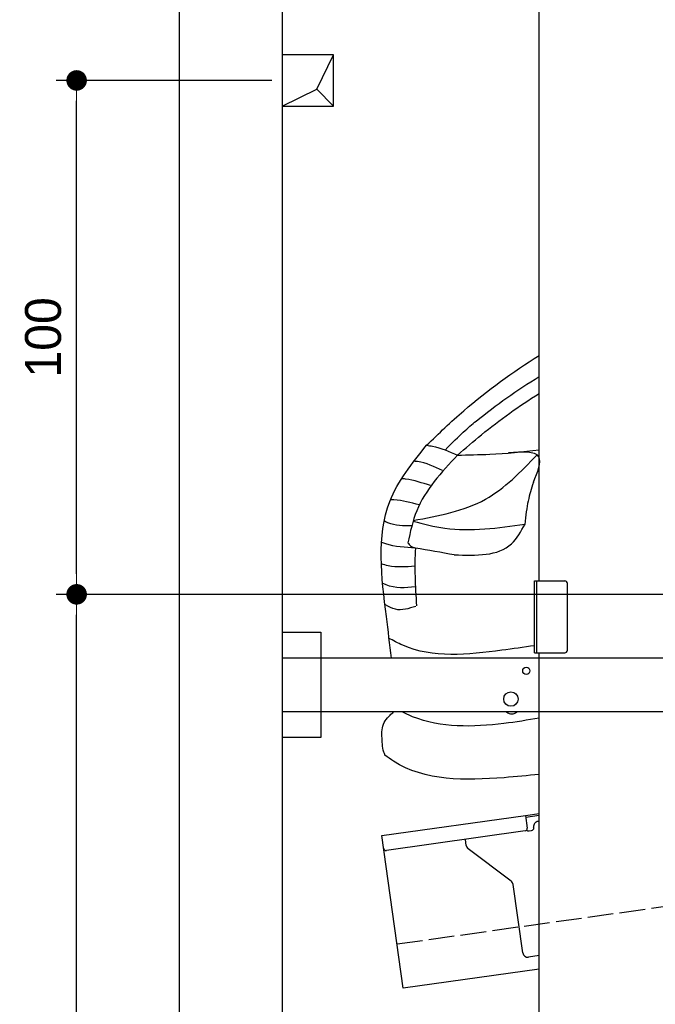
# Model space of a CAD drawing. Extents: x -311 to 6440, y -744 to 6074.
# Tile 2 of 6: x -311 to 926, y 1052 to 2968. Entities that reach past the tile are written whole.
import ezdxf

# ---------------------------------------------------------------- set-up
doc = ezdxf.new("R2010")
doc.units = 0
doc.header["$LTSCALE"] = 10
doc.header["$MEASUREMENT"] = 0
doc.linetypes.add('GEN3', pattern=[6.25, 5, -1.25])
doc.layers.get('0').update_dxf_attribs({"linetype": 'CONTINUOUS'})
doc.layers.get('DEFPOINTS').update_dxf_attribs({"linetype": 'CONTINUOUS'})
for name, color, linetype in [('3', 6, 'GEN3'), ('BREAKTHROUGH', 1, 'CONTINUOUS'), ('CAR', 1, 'CONTINUOUS'), ('SICHTBARE_KANTEN_DIN_', 7, 'CONTINUOUS')]:
    doc.layers.add(name, color=color, linetype=linetype)
doc.layers.add('AM_0', color=7, linetype='CONTINUOUS', lineweight=30)
doc.layers.add('AM_5', color=3, linetype='CONTINUOUS', lineweight=15)
doc.dimstyles.new('KLAUS_DXF', dxfattribs={"dimscale": 20, "dimtxt": 3.5, "dimasz": 2, "dimexe": 2, "dimexo": 1, "dimgap": 1.5, "dimtad": 1, "dimlfac": 0.1, "dimdsep": 46, "dimtxsty": 'Standard', "dimblk": 'DOT', "dimcen": 2, "dimclrd": 256, "dimclre": 256, "dimclrt": 2, "dimadec": 0, "dimazin": 0, "dimtfac": 1, "dimtmove": 2, "dimatfit": 3, "dimfxl": 1, "dimtolj": 1, "dimarcsym": 0})

# ---------------------------------------------------------------- blocks, each defined once
blk = doc.blocks.new('_DOT')
at = {"color": 0, "linetype": 'ByBlock'}
blk.add_line((-0.5, 0), (-1, 0), dxfattribs=at)
at = {"color": 0, "linetype": 'ByBlock', "const_width": 0.5}
blk.add_lwpolyline([(-0.25, 0, 1), (0.25, 0, 1)], format="xyb", close=True, dxfattribs=at)
blk = doc.blocks.new('*D8')
at = {"layer": 'AM_5', "lineweight": -2, "transparency": 16777216}
for p, q in [((5479.5, 1850), (-240.5, 1850)), ((-200.5, -160), (-200.5, 1810)), ((179.5, -200), (-240.5, -200))]:
    blk.add_line(p, q, dxfattribs=at)
at = {"layer": 'DEFPOINTS', "color": 0, "transparency": 16777216}
for p in [(-200.5, 1850), (5499.5, 1850), (199.5, -200)]:
    blk.add_point(p, dxfattribs=at)
at = {"layer": 'AM_5', "lineweight": -2, "transparency": 16777216, "xscale": 40, "yscale": 40, "zscale": 40}
for p, rotation in [((-200.5, 1850), 90), ((-200.5, -200), 270)]:
    blk.add_blockref('_DOT', p, dxfattribs=dict(at, rotation=rotation))
at = {"layer": 'AM_5', "color": 2, "transparency": 16777216, "insert": (-265.5, 825), "char_height": 70, "attachment_point": 5, "rotation": 90}
blk.add_mtext('\\A1;205', dxfattribs=at)
blk = doc.blocks.new('*D9')
at = {"layer": 'AM_5', "lineweight": -2, "transparency": 16777216}
for p, q in [((179.5, 2850), (-240.5, 2850)), ((-200.5, 1890), (-200.5, 2810)), ((5479.5, 1850), (-240.5, 1850))]:
    blk.add_line(p, q, dxfattribs=at)
at = {"layer": 'DEFPOINTS', "color": 0, "transparency": 16777216}
for p in [(-200.5, 2850), (199.5, 2850), (5499.5, 1850)]:
    blk.add_point(p, dxfattribs=at)
at = {"layer": 'AM_5', "lineweight": -2, "transparency": 16777216, "xscale": 40, "yscale": 40, "zscale": 40}
for p, rotation in [((-200.5, 2850), 90), ((-200.5, 1850), 270)]:
    blk.add_blockref('_DOT', p, dxfattribs=dict(at, rotation=rotation))
at = {"layer": 'AM_5', "color": 2, "transparency": 16777216, "insert": (-265.5, 2350), "char_height": 70, "attachment_point": 5, "rotation": 90}
blk.add_mtext('\\A1;100', dxfattribs=at)
blk = doc.blocks.new('Car Van')
at = {"layer": 'CAR'}
blk.add_ellipse((20380.2, 3799.5), major_axis=(-0.1, -50.8), ratio=0.500238, start_param=5.885343, end_param=6.683233, dxfattribs=at)
for points, knots in [([(20214.3, 4271.5), (20238.1, 4294.4), (20306.3, 4359.7), (20382.1, 4414.3), (20433.5, 4446.4)], [0, 0, 0, 0, 99.01122, 282.525902, 282.525902, 282.525902, 282.525902]), ([(20250.5, 4262.2), (20279.7, 4292.4), (20333.2, 4338.8), (20390.9, 4379), (20433.5, 4405.1)], [0, 0, 0, 0, 61.191082, 212.400599, 212.400599, 212.400599, 212.400599]), ([(20274.4, 4252.4), (20289.9, 4265.8), (20340.4, 4309.6), (20394.6, 4347.8), (20433.5, 4372.2)], [0, 0, 0, 0, 61.191082, 200.287904, 200.287904, 200.287904, 200.287904]), ([(20146, 3857.6), (20142.8, 3884.2), (20130.4, 3985.9), (20110.2, 4141.6), (20186.3, 4236.6), (20214.3, 4271.5)], [102.88586, 102.88586, 102.88586, 102.88586, 183.09991, 407.242491, 537.697964, 537.697964, 537.697964, 537.697964]), ([(20274.4, 4252.4), (20295.4, 4252.8), (20348.7, 4253.8), (20401.6, 4258.6), (20433.5, 4262.6)], [0, 0, 0, 0, 62.922164, 159.752377, 159.752377, 159.752377, 159.752377]), ([(20422.3, 4199.8), (20417.6, 4185), (20412.9, 4170.4), (20406.9, 4134.8), (20406, 4117.7)], [42.387721, 42.387721, 42.387721, 42.387721, 103.78676, 155.115105, 155.115105, 155.115105, 155.115105]), ([(20424.5, 3881.5), (20403.5, 3878.5), (20317.7, 3866.3), (20215.3, 3855.3), (20149.5, 3891.4), (20140.4, 3896.4)], [113.912784, 113.912784, 113.912784, 113.912784, 177.26422, 370.522965, 401.282956, 401.282956, 401.282956, 401.282956]), ([(20133.4, 3668.4), (20132.6, 3670.5), (20128.1, 3682.2), (20127.7, 3700.5), (20126.9, 3726.2), (20138, 3742.6), (20147.8, 3750.8), (20150.2, 3752.6)], [0, 0, 0, 0, 6.668808, 37.633719, 53.92976, 83.006518, 92.203416, 92.203416, 92.203416, 92.203416]), ([(20433.5, 3740.8), (20411, 3736.7), (20329.3, 3723.3), (20234.2, 3721.1), (20173.5, 3749.4), (20166.8, 3752.6)], [77.68835, 77.68835, 77.68835, 77.68835, 146.515463, 324.860687, 347.251757, 347.251757, 347.251757, 347.251757]), ([(20433.5, 3631.1), (20411.2, 3628.7), (20314.9, 3619.4), (20203.3, 3617.6), (20138.9, 3664.4), (20133.4, 3668.4)], [138.661944, 138.661944, 138.661944, 138.661944, 205.679389, 423.537531, 443.70981, 443.70981, 443.70981, 443.70981])]:
    blk.add_open_spline(points, degree=3, knots=knots, dxfattribs=at)
for points in [[(20214.8, 4271.5), (20225.7, 4269.7), (20274.4, 4252.4)], [(20422.3, 4199.8), (20432.8, 4248.9), (20374.2, 4256.6)], [(20274.4, 4252.4), (20195.3, 4144.2), (20178, 4081.8)], [(20188.3, 4125.2), (20329, 4166.6), (20429.2, 4252.5)], [(20245.6, 4222.5), (20196.7, 4239.8), (20189, 4240.7)], [(20221.8, 4193.1), (20173.6, 4205.7), (20165.7, 4206.6)], [(20200, 4155.7), (20150.9, 4165.3), (20143.8, 4165.8)], [(20185.7, 4114.8), (20139.2, 4120.5), (20132.1, 4123.8)], [(20188.1, 4123.6), (20249.8, 4110.4), (20406.1, 4117.9)], [(20268.4, 4058.3), (20379.7, 4079.8), (20406.1, 4117.9)], [(20192.6, 4071.6), (20134.8, 4079.7), (20127, 4082.4)], [(20178, 4081.8), (20183, 4075.8), (20192.6, 4071.6)], [(20268.4, 4058.3), (20192.6, 4071.6)], [(20191.4, 4036.2), (20139.6, 4037.1), (20126.8, 4040.6)], [(20192.7, 3995.9), (20135.8, 3999.9), (20129.5, 4002.9)], [(20193.2, 3958), (20153.6, 3952.4), (20134.4, 3960.9)]]:
    blk.add_spline(points, degree=3, dxfattribs=at)
blk.add_open_spline([(20192.6, 4071.6), (20190.1, 4035.2), (20192.4, 3997), (20194.6, 3958.9)], degree=3, dxfattribs=at)

msp = doc.modelspace()

# ---------------------------------------------------------------- linework, layer by layer
for p, q in [((-0.481, -499.995), (-0.481, 5750.005)), ((699.991, 1876.226), (699.991, 3646.226)), ((690.991, 1876.226), (749.991, 1876.226)), ((690.991, 1736.226), (690.991, 1876.226)), ((694.991, 1876.226), (694.991, 1736.226)), ((754.991, 1741.226), (754.991, 1871.226)), ((199.991, 1776.226), (274.991, 1776.226)), ((199.991, 1776.226), (274.991, 1776.226)), ((274.991, 1776.226), (274.991, 1571.226)), ((274.991, 1776.226), (274.991, 1571.226)), ((199.991, 1726.226), (1039.968, 1726.226)), ((690.991, 1736.226), (749.991, 1736.226)), ((699.991, -193.774), (699.991, 1736.226)), ((1039.968, 1621.226), (199.991, 1621.226)), ((274.991, 1571.226), (199.991, 1571.226)), ((274.991, 1571.226), (199.991, 1571.226)), ((393.756, 1380.602), (673.507, 1419.919)), ((673.507, 1419.919), (699.991, 1423.641)), ((673.507, 1419.919), (676.986, 1395.162)), ((699.991, 1419.601), (674.063, 1415.957)), ((435.508, 1083.522), (393.756, 1380.602)), ((672.731, 1389.515), (402.883, 1351.59)), ((680.297, 1389.568), (685.248, 1390.264)), ((689.504, 1395.911), (689.364, 1396.901)), ((558.024, 1361.419), (556.374, 1373.162)), ((645.648, 1291.723), (561.909, 1354.825)), ((668.162, 1152.573), (649.533, 1285.128)), ((699.991, 1146.948), (679.456, 1144.062)), ((699.991, 1120.692), (435.508, 1083.522))]:
    msp.add_line(p, q)
for centre, radius in [((674.991, 1701.226), 7), ((644.991, 1646.226), 14)]:
    msp.add_circle(centre, radius)
for centre, radius, start, end in [((749.991, 1871.226), 5, 0, 90), ((749.991, 1741.226), 5, 270, 0), ((699.267, 1398.293), 10, 98, 188), ((672.035, 1394.466), 5, 278, 8), ((679.601, 1394.519), 5, 221.236717, 278), ((684.552, 1395.215), 5, 278, 8), ((567.927, 1362.811), 10, 188, 233), ((402.187, 1356.541), 5, 188, 278), ((639.63, 1283.736), 10, 8, 53), ((678.065, 1153.965), 10, 188, 278)]:
    msp.add_arc(centre, radius, start, end)
at = {"layer": '3'}
msp.add_line((423.4, 1169.675), (5430.808, 1873.42), dxfattribs=at)
at = {"layer": 'BREAKTHROUGH'}
for p, q in [((267.09, 2832.957), (299.717, 2900.005)), ((267.09, 2832.957), (299.717, 2900.005)), ((199.717, 2800.005), (267.09, 2832.957)), ((199.717, 2800.005), (267.09, 2832.957)), ((266.872, 2832.85), (299.717, 2800.005)), ((266.872, 2832.85), (299.717, 2800.005))]:
    msp.add_line(p, q, dxfattribs=at)
msp.add_lwpolyline([(299.717, 2900.005), (199.717, 2900.005), (199.717, 2800.005), (299.717, 2800.005)], close=True, dxfattribs=at)
msp.add_lwpolyline([(299.717, 2900.005), (199.717, 2900.005), (199.717, 2800.005), (299.717, 2800.005)], close=True, dxfattribs=at)
at = {"layer": 'SICHTBARE_KANTEN_DIN_'}
msp.add_line((199.463, 5550.005), (200.005, -200), dxfattribs=at)

# ---------------------------------------------------------------- block references
at = {"layer": 'AM_0'}
msp.add_blockref('Car Van', (-19733.518, -2131.485), dxfattribs=at)

# ---------------------------------------------------------------- dimensions: what is measured, and where the dimension line sits
at = {"layer": 'AM_5'}
for base, p1, p2, override, picture, middle in [((-200.481, 2850.005), (5499.51, 1850.005), (199.51, 2850.005), {"dimpost": '', "dimtol": 0, "dimlim": 0, "dimtp": 0, "dimtm": 0, "dimtfac": 1, "dimtdec": 2, "dimtolj": 1, "dimtzin": 7}, '*D9', (-265.481, 2350.005)), ((-200.481, 1850.005), (199.51, -199.995), (5499.51, 1850.005), {"dimtol": 0, "dimlim": 0, "dimtp": 0, "dimtm": 0, "dimtfac": 1, "dimtdec": 2, "dimtolj": 1, "dimtzin": 7}, '*D8', (-265.481, 825.005))]:
    dim = msp.add_linear_dim(base=base, p1=p1, p2=p2, angle=90, dimstyle='KLAUS_DXF', override=override, dxfattribs=at)
    dim.commit()
    dim.dimension.update_dxf_attribs({"geometry": picture, "text_midpoint": middle})

doc.saveas('drawing.dxf')
